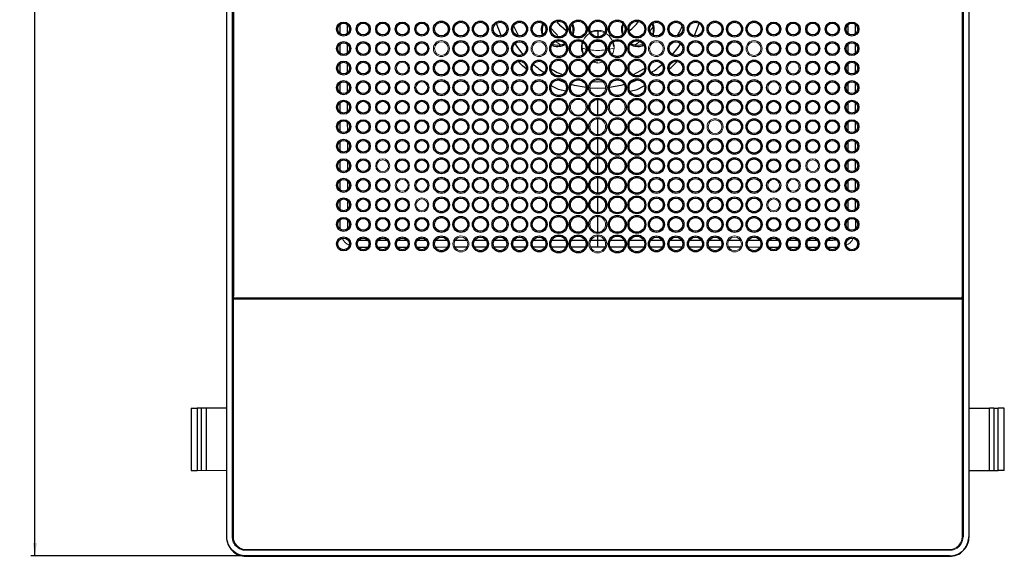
# Model space of a CAD drawing. Header units: millimetres. Extents: x -112 to 605, y -115 to 735.
# Tile 7 of 13: x -112 to 140, y 397 to 535. Entities that reach past the tile are written whole.
import ezdxf

# ---------------------------------------------------------------- set-up
doc = ezdxf.new("R2010")
doc.units = ezdxf.units.MM
doc.layers.add('DRAWINGS', color=7, linetype='Continuous')
doc.styles.add('SLDTEXTSTYLE0', font='TXT', dxfattribs={"width": 0.75})
doc.dimstyles.new('SLDDIMSTYLE0', dxfattribs={"dimtxt": 3.5, "dimasz": 3.302, "dimexe": 0, "dimexo": 0.0625, "dimgap": 0.875, "dimtad": 0, "dimtih": 1, "dimtoh": 1, "dimdec": 0, "dimrnd": 1e-09, "dimzin": 12, "dimdsep": 46, "dimtxsty": 'SLDTEXTSTYLE0', "dimsah": 1, "dimcen": 0.09, "dimadec": 0, "dimazin": 3, "dimtfac": 1, "dimtdec": 0, "dimtofl": 0, "dimtmove": 0, "dimatfit": 3, "dimfxl": 0, "dimfrac": 2, "dimtolj": 1, "dimtzin": 12, "dimarcsym": 0})

# ---------------------------------------------------------------- blocks, each defined once
blk = doc.blocks.new('_D_3')
at = {"layer": 'DRAWINGS'}
for p, q in [((-54.92, 687.11), (-108.94, 687.11)), ((-107.94, 687.11), (-107.94, 560.27)), ((-107.94, 397.35), (-107.94, 554.71)), ((-54.92, 397.35), (-108.94, 397.35))]:
    blk.add_line(p, q, dxfattribs=at)
for points in [[(-107.94, 687.11), (-108.45, 683.81), (-107.43, 683.81)], [(-107.94, 397.35), (-107.43, 400.65), (-108.45, 400.65)]]:
    blk.add_solid(points, dxfattribs=at)
at = {"layer": 'DRAWINGS', "insert": (-111.82, 559.22), "char_height": 3.5, "attachment_point": 1, "style": 'SLDTEXTSTYLE0'}
blk.add_mtext('290', dxfattribs=at)

msp = doc.modelspace()

# ---------------------------------------------------------------- linework, layer by layer
at = {"color": 7, "linetype": 'Continuous', "lineweight": 25}
for p, q in [((-58.92, 682.2), (-58.92, 402.26)), ((-58.83, 402.26), (-58.83, 682.2)), ((-57.38, 402.23), (-57.38, 682.23)), ((129.47, 682.23), (129.47, 402.23)), ((130.92, 682.2), (130.92, 402.26)), ((131.01, 402.26), (131.01, 682.2)), ((-57.16, 620.63), (-57.16, 463.83)), ((129.24, 620.63), (129.24, 463.83)), ((129.24, 463.08), (-57.16, 463.08)), ((128.74, 463.33), (-56.66, 463.33)), ((-48.12, 463.33), (-48.12, 463.08)), ((-46.74, 463.08), (-46.74, 463.33)), ((-34.88, 463.33), (-34.88, 463.08)), ((-33.03, 463.08), (-33.03, 463.33)), ((-18.18, 463.33), (-18.18, 463.08)), ((-16.33, 463.08), (-16.33, 463.33)), ((-3.18, 463.33), (-3.18, 463.08)), ((-1.33, 463.08), (-1.33, 463.33)), ((11.04, 463.33), (11.04, 463.08)), ((11.05, 463.33), (11.06, 463.08)), ((61.05, 463.08), (61.05, 463.33)), ((73.42, 463.33), (73.42, 463.08)), ((75.27, 463.08), (75.27, 463.33)), ((88.42, 463.33), (88.42, 463.08)), ((90.27, 463.08), (90.27, 463.33)), ((105.12, 463.33), (105.12, 463.08)), ((106.97, 463.08), (106.97, 463.33)), ((118.83, 463.33), (118.83, 463.08)), ((120.2, 463.08), (120.2, 463.33)), ((-67.94, 435.23), (-67.94, 419.23)), ((-67.94, 435.23), (-66.4, 435.23)), ((-66.4, 435.23), (-66.4, 419.23)), ((-65.29, 435.23), (-66.4, 435.23)), ((-65.29, 419.23), (-65.29, 435.23)), ((-64.14, 435.23), (-65.29, 435.23)), ((-64.14, 435.23), (-64.14, 419.23)), ((-58.92, 435.23), (-64.14, 435.23)), ((-57.21, 435.23), (-57.36, 435.23)), ((129.3, 435.23), (129.44, 435.23)), ((131.01, 435.23), (136.22, 435.23)), ((137.38, 435.23), (136.22, 435.23)), ((136.22, 419.23), (136.22, 435.23)), ((137.38, 435.23), (137.38, 419.23)), ((137.38, 435.23), (138.48, 435.23)), ((138.48, 419.23), (138.48, 435.23)), ((140.03, 435.23), (138.48, 435.23)), ((140.03, 419.23), (140.03, 435.23)), ((-67.94, 419.23), (-66.4, 419.23)), ((129.3, 419.23), (129.44, 419.23)), ((131.01, 419.23), (136.22, 419.23)), ((136.22, 419.23), (137.38, 419.23)), ((137.38, 419.23), (138.48, 419.23)), ((140.03, 419.23), (138.48, 419.23)), ((-58.83, 402.26), (-58.92, 402.26)), ((-57.38, 402.23), (-57.36, 402.23)), ((130.92, 402.26), (131.01, 402.26)), ((-53.96, 398.81), (-53.96, 398.83)), ((126.04, 398.81), (-53.96, 398.81)), ((-53.86, 398.98), (125.94, 398.98)), ((126.01, 397.35), (-53.92, 397.35)), ((-53.92, 397.35), (-53.92, 397.27)), ((-53.92, 397.27), (126.01, 397.27)), ((126.01, 397.27), (126.01, 397.35))]:
    msp.add_line(p, q, dxfattribs=at)
at = {"color": 144, "linetype": 'Continuous', "lineweight": 18}
for p, q in [((-57.21, 682.2), (-57.21, 402.26)), ((129.3, 402.26), (129.3, 682.2)), ((-57.36, 464), (-57.36, 620.46)), ((129.44, 620.46), (129.44, 464)), ((25.78, 530.67), (25.6, 530.32)), ((24.8, 528.78), (24.52, 528.24)), ((36.04, 523.73), (34.93, 523.89)), ((34.78, 523.77), (36.04, 523.53)), ((36.04, 523.53), (37.27, 523.76)), ((-57.36, 402.23), (-57.36, 464)), ((-57.36, 464), (-57.36, 464)), ((-56.96, 463.43), (-56.96, 463.08)), ((129.04, 463.08), (129.04, 463.43)), ((129.44, 464), (129.44, 464)), ((129.44, 464), (129.44, 402.23)), ((-57.16, 463.08), (-57.16, 402.28)), ((-46.01, 463.33), (-46.01, 463.08)), ((-35.13, 463.08), (-35.13, 463.33)), ((-19.39, 463.33), (-19.39, 463.08)), ((-15.12, 463.08), (-15.12, 463.33)), ((-4.39, 463.33), (-4.39, 463.08)), ((9.05, 463.08), (9.05, 463.33)), ((63.04, 463.33), (63.04, 463.08)), ((76.48, 463.08), (76.48, 463.33)), ((87.21, 463.33), (87.21, 463.08)), ((97.54, 463.08), (97.54, 463.33)), ((107.21, 463.33), (107.21, 463.08)), ((118.09, 463.08), (118.09, 463.33)), ((129.24, 402.28), (129.24, 463.08)), ((-65.29, 419.23), (-66.4, 419.23)), ((-65.29, 419.23), (-64.14, 419.23)), ((-58.92, 419.23), (-64.14, 419.23)), ((-57.21, 419.23), (-57.36, 419.23)), ((-57.19, 401.3), (-57.36, 402.23)), ((129.44, 402.23), (129.47, 402.23)), ((-53.96, 398.83), (-55.39, 399.15)), ((126.04, 398.83), (-53.96, 398.83)), ((-53.92, 398.98), (126.01, 398.98)), ((126.04, 398.81), (126.04, 398.83))]:
    msp.add_line(p, q, dxfattribs=at)
at = {"color": 8, "linetype": 'Continuous', "lineweight": 25}
for p, q in [((-29.83, 531.05), (-29.83, 533.43)), ((-28.03, 533.37), (-28.03, 531.08)), ((11.34, 530.54), (10.11, 533.67)), ((14.48, 533.02), (15.77, 530.53)), ((36.04, 531.8), (36.04, 530.23)), ((60.75, 530.54), (61.98, 533.67)), ((100.12, 531.08), (100.12, 533.37)), ((101.91, 533.43), (101.91, 531.05)), ((36.04, 529.23), (36.04, 529.03)), ((-28.03, 528.37), (-28.03, 526.08)), ((100.11, 526.08), (100.12, 528.37)), ((101.91, 528.43), (101.91, 526.05)), ((-29.83, 521.05), (-29.83, 523.43)), ((-28.02, 523.37), (-28.02, 521.08)), ((45.03, 520.55), (48, 522.1)), ((100.11, 521.08), (100.11, 523.37)), ((101.92, 523.43), (101.92, 521.05)), ((34.9, 518.84), (36.04, 518.73)), ((36.04, 518.73), (37.18, 518.83)), ((-29.83, 516.05), (-29.83, 518.43)), ((-28.02, 518.37), (-28.02, 516.08)), ((26, 516.8), (24.14, 517.7)), ((27.77, 516.29), (26, 516.8)), ((36.04, 517.05), (34.05, 517.13)), ((38.04, 517.13), (36.04, 517.05)), ((44.31, 516.29), (46.09, 516.8)), ((46.09, 516.8), (47.95, 517.7)), ((100.11, 516.08), (100.11, 518.37)), ((101.92, 518.43), (101.92, 516.05)), ((36.04, 510.23), (36.04, 514.23)), ((-29.83, 511.05), (-29.83, 513.43)), ((-28.02, 513.36), (-28.02, 511.09)), ((100.11, 511.09), (100.11, 513.36)), ((101.92, 513.43), (101.92, 511.05)), ((36.04, 505.23), (36.04, 509.23)), ((-29.83, 506.05), (-29.83, 508.43)), ((-28.02, 508.36), (-28.01, 506.09)), ((100.1, 506.09), (100.1, 508.36)), ((36.04, 500.23), (36.04, 504.23)), ((-29.83, 501.05), (-29.83, 503.43)), ((-28.01, 503.36), (-28.01, 501.09)), ((100.1, 501.09), (100.1, 503.36)), ((36.04, 495.23), (36.04, 499.23)), ((-29.83, 496.05), (-29.83, 498.43)), ((-28.01, 498.35), (-28, 496.1)), ((100.09, 496.1), (100.09, 498.35)), ((36.04, 490.23), (36.04, 494.23)), ((-29.84, 491.05), (-29.83, 493.42)), ((-28, 493.35), (-28, 491.1)), ((100.08, 491.1), (100.09, 493.35)), ((101.92, 493.42), (101.92, 491.05)), ((36.04, 485.23), (36.04, 489.23)), ((-29.84, 486.05), (-29.84, 488.42)), ((-27.99, 488.34), (-27.99, 486.1)), ((100.08, 486.1), (100.08, 488.34)), ((36.04, 480.23), (36.04, 484.23)), ((-29.84, 481.06), (-29.84, 483.42)), ((-27.99, 483.34), (-27.98, 482.12)), ((-27.98, 482.12), (-27.97, 481.11)), ((100.06, 481.11), (100.07, 482.12)), ((100.07, 482.12), (100.07, 483.34)), ((101.93, 483.42), (101.93, 481.06)), ((36.04, 478.15), (36.04, 479.53)), ((-22.78, 476.35), (-25.14, 476.35)), ((-25.05, 478.21), (-24.06, 478.2)), ((-24.06, 478.2), (-22.83, 478.2)), ((-20.07, 478.2), (-17.82, 478.19)), ((-12.78, 476.35), (-15.14, 476.35)), ((-15.07, 478.19), (-12.81, 478.19)), ((-10.08, 478.18), (-7.8, 478.18)), ((-0.73, 478.17), (2.84, 478.17)), ((7.52, 476.36), (4.57, 476.36)), ((4.6, 478.17), (7.49, 478.17)), ((12.52, 476.36), (9.57, 476.36)), ((17.53, 476.36), (14.57, 476.36)), ((14.59, 478.16), (17.49, 478.16)), ((22.53, 476.36), (19.57, 476.36)), ((19.59, 478.16), (22.5, 478.16)), ((24.28, 478.16), (27.77, 478.16)), ((27.82, 476.36), (24.28, 476.36)), ((29.28, 478.16), (32.77, 478.15)), ((32.82, 476.36), (29.28, 476.36)), ((36.04, 476.36), (33.94, 476.36)), ((33.97, 478.15), (36.04, 478.15)), ((36.04, 478.15), (38.14, 478.15)), ((38.13, 476.36), (36.04, 476.36)), ((42.81, 476.36), (39.26, 476.36)), ((39.31, 478.15), (42.81, 478.16)), ((47.81, 476.36), (44.26, 476.36)), ((44.32, 478.16), (47.81, 478.16)), ((49.59, 478.16), (52.49, 478.16)), ((57.52, 476.36), (54.56, 476.36)), ((54.59, 478.16), (57.49, 478.16)), ((62.52, 476.36), (59.56, 476.36)), ((59.6, 478.16), (62.49, 478.17)), ((67.52, 476.36), (64.56, 476.36)), ((64.6, 478.17), (67.49, 478.17)), ((77.52, 476.35), (74.56, 476.36)), ((74.6, 478.18), (77.48, 478.18)), ((82.23, 476.35), (79.86, 476.35)), ((79.89, 478.18), (82.16, 478.18)), ((87.23, 476.35), (84.86, 476.35)), ((84.9, 478.19), (87.16, 478.19)), ((92.23, 476.35), (89.86, 476.35)), ((89.9, 478.19), (92.15, 478.2)), ((97.23, 476.35), (94.87, 476.35)), ((94.91, 478.2), (96.15, 478.2)), ((-50.88, 463.33), (-50.88, 463.08)), ((-48.88, 463.08), (-48.88, 463.33)), ((-32.81, 463.33), (-32.81, 463.08)), ((-16.13, 463.33), (-16.13, 463.08)), ((-1.13, 463.33), (-1.13, 463.08)), ((-0.12, 463.08), (-0.12, 463.33)), ((72.21, 463.33), (72.21, 463.08)), ((75.47, 463.33), (75.47, 463.08)), ((90.47, 463.33), (90.47, 463.08)), ((91.48, 463.08), (91.48, 463.33)), ((120.97, 463.33), (120.97, 463.08)), ((122.96, 463.08), (122.96, 463.33))]:
    msp.add_line(p, q, dxfattribs=at)
at = {"color": 7, "linetype": 'Continuous', "lineweight": 25, "flags": 128}
for points in [[(27.99, 531.77), (26.63, 532.97), (25.58, 534.18)], [(36.86, 529.06), (36.45, 529.04), (35.23, 529.06)], [(25.79, 527.98), (24.61, 528.16), (24.33, 528.26)], [(27.64, 528.43), (26.97, 528.16), (25.79, 527.98)], [(46.3, 527.98), (45.12, 528.16), (44.44, 528.43)], [(47.76, 528.26), (47.48, 528.16), (46.3, 527.98)]]:
    msp.add_lwpolyline(points, dxfattribs=at)
at = {"color": 8, "linetype": 'Continuous', "lineweight": 25, "flags": 128}
for points in [[(12.72, 532.74), (12.71, 532.77), (12.61, 533.02)], [(59.48, 533.02), (59.38, 532.77), (59.37, 532.74)], [(16.99, 525.76), (15.58, 527.55), (14.9, 528.55)], [(57.19, 528.55), (56.5, 527.55), (55.09, 525.76)], [(27.58, 518.51), (27.27, 518.62), (25.82, 519.22)], [(46.27, 519.22), (44.81, 518.62), (44.51, 518.51)], [(33.04, 517.23), (30.13, 517.75), (29.2, 518)], [(42.89, 518), (41.96, 517.75), (39.04, 517.23)], [(101.92, 503.43), (101.92, 501.15), (101.92, 501.05)], [(101.92, 498.43), (101.92, 497.69), (101.92, 496.05)], [(101.92, 488.42), (101.92, 487.81), (101.92, 486.05)], [(-17.78, 476.35), (-18.39, 476.35), (-20.14, 476.35)], [(-7.78, 476.35), (-8.49, 476.35), (-10.14, 476.35)], [(-2.48, 476.36), (-5.04, 476.35), (-5.43, 476.35)], [(72.89, 476.36), (72.81, 476.36), (69.23, 476.36)], [(97.14, 478.21), (96.51, 478.21), (96.24, 478.2), (96.18, 478.2), (96.16, 478.2), (96.15, 478.2), (96.15, 478.2), (96.15, 478.2)]]:
    msp.add_lwpolyline(points, dxfattribs=at)
at = {"color": 144, "linetype": 'Continuous', "lineweight": 18, "flags": 128}
for points in [[(50.21, 532.83), (49.82, 532.27), (49.38, 531.69)], [(26.64, 528.07), (25.7, 528.74), (25.27, 529.08)], [(46.81, 529.08), (46.39, 528.74), (45.45, 528.07)], [(32.07, 527.29), (32.36, 527.22), (33.04, 527.07)], [(39.05, 527.07), (39.73, 527.22), (40.18, 527.33)]]:
    msp.add_lwpolyline(points, dxfattribs=at)
at = {"color": 7, "linetype": 'Continuous', "lineweight": 25}
for centre, radius in [((-28.96, 532.23), 1.8), ((-23.96, 532.23), 1.8), ((-18.96, 532.23), 1.8), ((-13.96, 532.23), 1.8), ((-8.96, 532.23), 1.8), ((-3.96, 532.23), 2.05), ((-3.96, 532.23), 1.75), ((1.04, 532.23), 2.05), ((1.04, 532.23), 1.75), ((6.04, 532.23), 2.05), ((6.04, 532.23), 1.75), ((11.04, 532.23), 2.05), ((11.04, 532.23), 1.75), ((16.04, 532.23), 2.05), ((16.04, 532.23), 1.75), ((21.04, 532.23), 2.05), ((21.04, 532.23), 1.75), ((26.04, 532.23), 2.3), ((26.04, 532.23), 2), ((31.04, 532.23), 2.3), ((31.04, 532.23), 2), ((36.04, 532.23), 2.3), ((36.04, 532.23), 2), ((41.04, 532.23), 2.3), ((41.04, 532.23), 2), ((46.04, 532.23), 2.3), ((46.04, 532.23), 2), ((51.04, 532.23), 2.05), ((51.04, 532.23), 1.75), ((56.04, 532.23), 2.05), ((56.04, 532.23), 1.75), ((61.04, 532.23), 2.05), ((61.04, 532.23), 1.75), ((66.04, 532.23), 2.05), ((66.04, 532.23), 1.75), ((71.04, 532.23), 2.05), ((71.04, 532.23), 1.75), ((76.04, 532.23), 2.05), ((76.04, 532.23), 1.75), ((81.04, 532.23), 1.8), ((86.04, 532.23), 1.8), ((91.04, 532.23), 1.8), ((96.04, 532.23), 1.8), ((101.04, 532.23), 1.8), ((-28.96, 532.23), 1.5), ((-23.96, 532.23), 1.5), ((-18.96, 532.23), 1.5), ((-13.96, 532.23), 1.5), ((-8.96, 532.23), 1.5), ((81.04, 532.23), 1.5), ((86.04, 532.23), 1.5), ((91.04, 532.23), 1.5), ((96.04, 532.23), 1.5), ((101.04, 532.23), 1.5), ((-28.96, 527.23), 1.8), ((-23.96, 527.23), 1.8), ((-18.96, 527.23), 1.8), ((-13.96, 527.23), 1.8), ((-8.96, 527.23), 1.8), ((1.04, 527.23), 2.05), ((1.04, 527.23), 1.75), ((6.04, 527.23), 2.05), ((6.04, 527.23), 1.75), ((11.04, 527.23), 2.05), ((11.04, 527.23), 1.75), ((16.04, 527.23), 2.05), ((16.04, 527.23), 1.75), ((26.04, 527.23), 2.3), ((26.04, 527.23), 2), ((31.04, 527.23), 2.3), ((31.04, 527.23), 2), ((36.04, 527.23), 2.3), ((36.04, 527.23), 2), ((41.04, 527.23), 2.3), ((41.04, 527.23), 2), ((46.04, 527.23), 2.3), ((46.04, 527.23), 2), ((56.04, 527.23), 2.05), ((56.04, 527.23), 1.75), ((61.04, 527.23), 2.05), ((61.04, 527.23), 1.75), ((66.04, 527.23), 2.05), ((66.04, 527.23), 1.75), ((71.04, 527.23), 2.05), ((71.04, 527.23), 1.75), ((81.04, 527.23), 1.8), ((86.04, 527.23), 1.8), ((91.04, 527.23), 1.8), ((96.04, 527.23), 1.8), ((101.04, 527.23), 1.8), ((-28.96, 527.23), 1.5), ((-23.96, 527.23), 1.5), ((-18.96, 527.23), 1.5), ((-13.96, 527.23), 1.5), ((-8.96, 527.23), 1.5), ((81.04, 527.23), 1.5), ((86.04, 527.23), 1.5), ((91.04, 527.23), 1.5), ((96.04, 527.23), 1.5), ((101.04, 527.23), 1.5), ((-28.96, 522.23), 1.8), ((-23.96, 522.23), 1.8), ((-18.96, 522.23), 1.8), ((-13.96, 522.23), 1.8), ((-8.96, 522.23), 1.8), ((-3.96, 522.23), 2.05), ((-3.96, 522.23), 1.75), ((1.04, 522.23), 2.05), ((1.04, 522.23), 1.75), ((6.04, 522.23), 2.05), ((6.04, 522.23), 1.75), ((11.04, 522.23), 2.05), ((11.04, 522.23), 1.75), ((16.04, 522.23), 2.05), ((16.04, 522.23), 1.75), ((21.04, 522.23), 2.05), ((21.04, 522.23), 1.75), ((26.04, 522.23), 2.3), ((26.04, 522.23), 2), ((31.04, 522.23), 2.3), ((31.04, 522.23), 2), ((36.04, 522.23), 2.3), ((36.04, 522.23), 2), ((41.04, 522.23), 2.3), ((41.04, 522.23), 2), ((46.04, 522.23), 2.3), ((46.04, 522.23), 2), ((51.04, 522.23), 2.05), ((51.04, 522.23), 1.75), ((56.04, 522.23), 2.05), ((56.04, 522.23), 1.75), ((61.04, 522.23), 2.05), ((61.04, 522.23), 1.75), ((66.04, 522.23), 2.05), ((66.04, 522.23), 1.75), ((71.04, 522.23), 2.05), ((71.04, 522.23), 1.75), ((76.04, 522.23), 2.05), ((76.04, 522.23), 1.75), ((81.04, 522.23), 1.8), ((86.04, 522.23), 1.8), ((91.04, 522.23), 1.8), ((96.04, 522.23), 1.8), ((101.04, 522.23), 1.8), ((-28.96, 522.23), 1.5), ((-23.96, 522.23), 1.5), ((-18.96, 522.23), 1.5), ((-8.96, 522.23), 1.5), ((81.04, 522.23), 1.5), ((91.04, 522.23), 1.5), ((96.04, 522.23), 1.5), ((101.04, 522.23), 1.5), ((-28.96, 517.23), 1.8), ((-23.96, 517.23), 1.8), ((-18.96, 517.23), 1.8), ((-13.96, 517.23), 1.8), ((-8.96, 517.23), 1.8), ((-3.96, 517.23), 2.05), ((-3.96, 517.23), 1.75), ((1.04, 517.23), 2.05), ((1.04, 517.23), 1.75), ((6.04, 517.23), 2.05), ((6.04, 517.23), 1.75), ((11.04, 517.23), 2.05), ((11.04, 517.23), 1.75), ((16.04, 517.23), 2.05), ((16.04, 517.23), 1.75), ((21.04, 517.23), 2.05), ((21.04, 517.23), 1.75), ((26.04, 517.23), 2.3), ((26.04, 517.23), 2), ((31.04, 517.23), 2.3), ((31.04, 517.23), 2), ((36.04, 517.23), 2.3), ((41.04, 517.23), 2.3), ((41.04, 517.23), 2), ((46.04, 517.23), 2.3), ((46.04, 517.23), 2), ((51.04, 517.23), 2.05), ((51.04, 517.23), 1.75), ((56.04, 517.23), 2.05), ((56.04, 517.23), 1.75), ((61.04, 517.23), 2.05), ((61.04, 517.23), 1.75), ((66.04, 517.23), 2.05), ((66.04, 517.23), 1.75), ((71.04, 517.23), 2.05), ((71.04, 517.23), 1.75), ((76.04, 517.23), 2.05), ((76.04, 517.23), 1.75), ((81.04, 517.23), 1.8), ((86.04, 517.23), 1.8), ((91.04, 517.23), 1.8), ((96.04, 517.23), 1.8), ((101.04, 517.23), 1.8), ((-28.96, 517.23), 1.5), ((-23.96, 517.23), 1.5), ((-18.96, 517.23), 1.5), ((-13.96, 517.23), 1.5), ((86.04, 517.23), 1.5), ((91.04, 517.23), 1.5), ((96.04, 517.23), 1.5), ((101.04, 517.23), 1.5), ((-28.96, 512.23), 1.8), ((-23.96, 512.23), 1.8), ((-18.96, 512.23), 1.8), ((-13.96, 512.23), 1.8), ((-8.96, 512.23), 1.8), ((-3.96, 512.23), 2.05), ((-3.96, 512.23), 1.75), ((1.04, 512.23), 2.05), ((1.04, 512.23), 1.75), ((6.04, 512.23), 2.05), ((6.04, 512.23), 1.75), ((11.04, 512.23), 2.05), ((11.04, 512.23), 1.75), ((16.04, 512.23), 2.05), ((16.04, 512.23), 1.75), ((21.04, 512.23), 2.05), ((21.04, 512.23), 1.75), ((26.04, 512.23), 2.3), ((26.04, 512.23), 2), ((31.04, 512.23), 2.3), ((36.04, 512.23), 2.3), ((36.04, 512.23), 2), ((41.04, 512.23), 2.3), ((46.04, 512.23), 2.3), ((46.04, 512.23), 2), ((51.04, 512.23), 2.05), ((51.04, 512.23), 1.75), ((56.04, 512.23), 2.05), ((56.04, 512.23), 1.75), ((61.04, 512.23), 2.05), ((61.04, 512.23), 1.75), ((66.04, 512.23), 2.05), ((66.04, 512.23), 1.75), ((71.04, 512.23), 2.05), ((71.04, 512.23), 1.75), ((76.04, 512.23), 2.05), ((76.04, 512.23), 1.75), ((81.04, 512.23), 1.8), ((86.04, 512.23), 1.8), ((91.04, 512.23), 1.8), ((96.04, 512.23), 1.8), ((101.04, 512.23), 1.8), ((-28.96, 512.23), 1.5), ((-23.96, 512.23), 1.5), ((-18.96, 512.23), 1.5), ((-13.96, 512.23), 1.5), ((-8.96, 512.23), 1.5), ((81.04, 512.23), 1.5), ((86.04, 512.23), 1.5), ((91.04, 512.23), 1.5), ((96.04, 512.23), 1.5), ((101.04, 512.23), 1.5), ((-28.96, 507.23), 1.8), ((-23.96, 507.23), 1.8), ((-18.96, 507.23), 1.8), ((-13.96, 507.23), 1.8), ((-8.96, 507.23), 1.8), ((-3.96, 507.23), 2.05), ((-3.96, 507.23), 1.75), ((1.04, 507.23), 2.05), ((1.04, 507.23), 1.75), ((6.04, 507.23), 2.05), ((6.04, 507.23), 1.75), ((11.04, 507.23), 2.05), ((11.04, 507.23), 1.75), ((16.04, 507.23), 2.05), ((16.04, 507.23), 1.75), ((21.04, 507.23), 2.05), ((21.04, 507.23), 1.75), ((26.04, 507.23), 2.3), ((26.04, 507.23), 2), ((31.04, 507.23), 2.3), ((31.04, 507.23), 2), ((36.04, 507.23), 2.3), ((41.04, 507.23), 2.3), ((41.04, 507.23), 2), ((46.04, 507.23), 2.3), ((46.04, 507.23), 2), ((51.04, 507.23), 2.05), ((51.04, 507.23), 1.75), ((56.04, 507.23), 2.05), ((56.04, 507.23), 1.75), ((61.04, 507.23), 2.05), ((61.04, 507.23), 1.75), ((71.04, 507.23), 2.05), ((71.04, 507.23), 1.75), ((76.04, 507.23), 2.05), ((76.04, 507.23), 1.75), ((81.04, 507.23), 1.8), ((86.04, 507.23), 1.8), ((91.04, 507.23), 1.8), ((96.04, 507.23), 1.8), ((101.04, 507.23), 1.8), ((-28.96, 507.23), 1.5), ((-23.96, 507.23), 1.5), ((-18.96, 507.23), 1.5), ((-13.96, 507.23), 1.5), ((-8.96, 507.23), 1.5), ((81.04, 507.23), 1.5), ((86.04, 507.23), 1.5), ((91.04, 507.23), 1.5), ((96.04, 507.23), 1.5), ((101.04, 507.23), 1.5), ((-28.96, 502.23), 1.8), ((-28.96, 502.23), 1.5), ((-23.96, 502.23), 1.8), ((-23.96, 502.23), 1.5), ((-18.96, 502.23), 1.8), ((-18.96, 502.23), 1.5), ((-13.96, 502.23), 1.8), ((-13.96, 502.23), 1.5), ((-8.96, 502.23), 1.8), ((-8.96, 502.23), 1.5), ((-3.96, 502.23), 2.05), ((-3.96, 502.23), 1.75), ((1.04, 502.23), 2.05), ((1.04, 502.23), 1.75), ((6.04, 502.23), 2.05), ((6.04, 502.23), 1.75), ((11.04, 502.23), 2.05), ((11.04, 502.23), 1.75), ((16.04, 502.23), 2.05), ((16.04, 502.23), 1.75), ((21.04, 502.23), 2.05), ((21.04, 502.23), 1.75), ((26.04, 502.23), 2.3), ((26.04, 502.23), 2), ((31.04, 502.23), 2.3), ((31.04, 502.23), 2), ((36.04, 502.23), 2.3), ((36.04, 502.23), 2), ((41.04, 502.23), 2.3), ((41.04, 502.23), 2), ((46.04, 502.23), 2.3), ((46.04, 502.23), 2), ((51.04, 502.23), 2.05), ((51.04, 502.23), 1.75), ((56.04, 502.23), 2.05), ((56.04, 502.23), 1.75), ((61.04, 502.23), 2.05), ((61.04, 502.23), 1.75), ((66.04, 502.23), 2.05), ((66.04, 502.23), 1.75), ((71.04, 502.23), 2.05), ((71.04, 502.23), 1.75), ((76.04, 502.23), 2.05), ((76.04, 502.23), 1.75), ((81.04, 502.23), 1.8), ((81.04, 502.23), 1.5), ((86.04, 502.23), 1.8), ((86.04, 502.23), 1.5), ((91.04, 502.23), 1.8), ((91.04, 502.23), 1.5), ((96.04, 502.23), 1.8), ((96.04, 502.23), 1.5), ((101.04, 502.23), 1.8), ((101.04, 502.23), 1.5), ((-28.96, 497.23), 1.8), ((-28.96, 497.23), 1.5), ((-23.96, 497.23), 1.8), ((-23.96, 497.23), 1.5), ((-13.96, 497.23), 1.8), ((-13.96, 497.23), 1.5), ((-8.96, 497.23), 1.8), ((-8.96, 497.23), 1.5), ((-3.96, 497.23), 2.05), ((-3.96, 497.23), 1.75), ((1.04, 497.23), 2.05), ((1.04, 497.23), 1.75), ((6.04, 497.23), 2.05), ((6.04, 497.23), 1.75), ((11.04, 497.23), 2.05), ((11.04, 497.23), 1.75), ((16.04, 497.23), 2.05), ((16.04, 497.23), 1.75), ((21.04, 497.23), 2.05), ((21.04, 497.23), 1.75), ((26.04, 497.23), 2.3), ((26.04, 497.23), 2), ((31.04, 497.23), 2.3), ((31.04, 497.23), 2), ((36.04, 497.23), 2.3), ((36.04, 497.23), 2), ((41.04, 497.23), 2.3), ((41.04, 497.23), 2), ((46.04, 497.23), 2.3), ((46.04, 497.23), 2), ((51.04, 497.23), 2.05), ((51.04, 497.23), 1.75), ((56.04, 497.23), 2.05), ((56.04, 497.23), 1.75), ((61.04, 497.23), 2.05), ((61.04, 497.23), 1.75), ((66.04, 497.23), 2.05), ((66.04, 497.23), 1.75), ((71.04, 497.23), 2.05), ((71.04, 497.23), 1.75), ((76.04, 497.23), 2.05), ((76.04, 497.23), 1.75), ((81.04, 497.23), 1.8), ((81.04, 497.23), 1.5), ((86.04, 497.23), 1.8), ((86.04, 497.23), 1.5), ((96.04, 497.23), 1.8), ((96.04, 497.23), 1.5), ((101.04, 497.23), 1.8), ((101.04, 497.23), 1.5), ((-28.96, 492.23), 1.8), ((-28.96, 492.23), 1.5), ((-23.96, 492.23), 1.8), ((-23.96, 492.23), 1.5), ((-18.96, 492.23), 1.8), ((-18.96, 492.23), 1.5), ((-8.96, 492.23), 1.8), ((-3.96, 492.23), 2.05), ((-3.96, 492.23), 1.75), ((1.04, 492.23), 2.05), ((1.04, 492.23), 1.75), ((6.04, 492.23), 2.05), ((6.04, 492.23), 1.75), ((11.04, 492.23), 2.05), ((11.04, 492.23), 1.75), ((16.04, 492.23), 2.05), ((16.04, 492.23), 1.75), ((21.04, 492.23), 2.05), ((21.04, 492.23), 1.75), ((26.04, 492.23), 2.3), ((26.04, 492.23), 2), ((31.04, 492.23), 2.3), ((31.04, 492.23), 2), ((36.04, 492.23), 2.3), ((36.04, 492.23), 2), ((41.04, 492.23), 2.3), ((41.04, 492.23), 2), ((46.04, 492.23), 2.3), ((46.04, 492.23), 2), ((51.04, 492.23), 2.05), ((51.04, 492.23), 1.75), ((56.04, 492.23), 2.05), ((56.04, 492.23), 1.75), ((61.04, 492.23), 2.05), ((61.04, 492.23), 1.75), ((66.04, 492.23), 2.05), ((66.04, 492.23), 1.75), ((71.04, 492.23), 2.05), ((71.04, 492.23), 1.75), ((76.04, 492.23), 2.05), ((76.04, 492.23), 1.75), ((81.04, 492.23), 1.8), ((91.04, 492.23), 1.8), ((91.04, 492.23), 1.5), ((96.04, 492.23), 1.8), ((96.04, 492.23), 1.5), ((101.04, 492.23), 1.8), ((101.04, 492.23), 1.5), ((-28.96, 487.23), 1.8), ((-28.96, 487.23), 1.5), ((-23.96, 487.23), 1.8), ((-23.96, 487.23), 1.5), ((-18.96, 487.23), 1.8), ((-18.96, 487.23), 1.5), ((-13.96, 487.23), 1.8), ((-13.96, 487.23), 1.5), ((-3.96, 487.23), 2.05), ((-3.96, 487.23), 1.75), ((1.04, 487.23), 2.05), ((1.04, 487.23), 1.75), ((6.04, 487.23), 2.05), ((6.04, 487.23), 1.75), ((11.04, 487.23), 2.05), ((11.04, 487.23), 1.75), ((16.04, 487.23), 2.05), ((16.04, 487.23), 1.75), ((21.04, 487.23), 2.05), ((21.04, 487.23), 1.75), ((26.04, 487.23), 2.3), ((26.04, 487.23), 2), ((31.04, 487.23), 2.3), ((31.04, 487.23), 2), ((36.04, 487.23), 2.3), ((36.04, 487.23), 2), ((41.04, 487.23), 2.3), ((41.04, 487.23), 2), ((46.04, 487.23), 2.3), ((46.04, 487.23), 2), ((51.04, 487.23), 2.05), ((51.04, 487.23), 1.75), ((56.04, 487.23), 2.05), ((56.04, 487.23), 1.75), ((61.04, 487.23), 2.05), ((61.04, 487.23), 1.75), ((66.04, 487.23), 2.05), ((66.04, 487.23), 1.75), ((71.04, 487.23), 2.05), ((71.04, 487.23), 1.75), ((76.04, 487.23), 2.05), ((76.04, 487.23), 1.75), ((86.04, 487.23), 1.8), ((86.04, 487.23), 1.5), ((91.04, 487.23), 1.8), ((91.04, 487.23), 1.5), ((96.04, 487.23), 1.8), ((96.04, 487.23), 1.5), ((101.04, 487.23), 1.8), ((101.04, 487.23), 1.5), ((-28.96, 482.23), 1.8), ((-28.96, 482.23), 1.5), ((-23.96, 482.23), 1.8), ((-23.96, 482.23), 1.5), ((-18.96, 482.23), 1.8), ((-18.96, 482.23), 1.5), ((-13.96, 482.23), 1.8), ((-13.96, 482.23), 1.5), ((-8.96, 482.23), 1.8), ((-8.96, 482.23), 1.5), ((-3.96, 482.23), 2.05), ((-3.96, 482.23), 1.75), ((1.04, 482.23), 2.05), ((1.04, 482.23), 1.75), ((6.04, 482.23), 2.05), ((6.04, 482.23), 1.75), ((11.04, 482.23), 2.05), ((11.04, 482.23), 1.75), ((16.04, 482.23), 2.05), ((16.04, 482.23), 1.75), ((21.04, 482.23), 2.05), ((21.04, 482.23), 1.75), ((26.04, 482.23), 2.3), ((26.04, 482.23), 2), ((31.04, 482.23), 2.3), ((31.04, 482.23), 2), ((36.04, 482.23), 2.3), ((41.04, 482.23), 2.3), ((41.04, 482.23), 2), ((46.04, 482.23), 2.3), ((46.04, 482.23), 2), ((51.04, 482.23), 2.05), ((51.04, 482.23), 1.75), ((56.04, 482.23), 2.05), ((56.04, 482.23), 1.75), ((61.04, 482.23), 2.05), ((61.04, 482.23), 1.75), ((66.04, 482.23), 2.05), ((66.04, 482.23), 1.75), ((71.04, 482.23), 2.05), ((71.04, 482.23), 1.75), ((76.04, 482.23), 2.05), ((76.04, 482.23), 1.75), ((81.04, 482.23), 1.8), ((81.04, 482.23), 1.5), ((86.04, 482.23), 1.8), ((86.04, 482.23), 1.5), ((91.04, 482.23), 1.8), ((91.04, 482.23), 1.5), ((96.04, 482.23), 1.8), ((96.04, 482.23), 1.5), ((101.04, 482.23), 1.8), ((101.04, 482.23), 1.5), ((-28.96, 477.23), 1.8), ((-28.96, 477.23), 1.5), ((-23.96, 477.23), 1.8), ((-23.96, 477.23), 1.5), ((-18.96, 477.23), 1.8), ((-18.96, 477.23), 1.5), ((-13.96, 477.23), 1.8), ((-13.96, 477.23), 1.5), ((-8.96, 477.23), 1.8), ((-8.96, 477.23), 1.5), ((-3.96, 477.23), 2.05), ((-3.96, 477.23), 1.75), ((6.04, 477.23), 2.05), ((6.04, 477.23), 1.75), ((11.04, 477.23), 2.05), ((11.04, 477.23), 1.75), ((16.04, 477.23), 2.05), ((16.04, 477.23), 1.75), ((21.04, 477.23), 2.05), ((21.04, 477.23), 1.75), ((26.04, 477.23), 2.3), ((26.04, 477.23), 2), ((31.04, 477.23), 2.3), ((31.04, 477.23), 2), ((41.04, 477.23), 2.3), ((41.04, 477.23), 2), ((46.04, 477.23), 2.3), ((46.04, 477.23), 2), ((51.04, 477.23), 2.05), ((51.04, 477.23), 1.75), ((56.04, 477.23), 2.05), ((56.04, 477.23), 1.75), ((61.04, 477.23), 2.05), ((61.04, 477.23), 1.75), ((66.04, 477.23), 2.05), ((66.04, 477.23), 1.75), ((76.04, 477.23), 2.05), ((76.04, 477.23), 1.75), ((81.04, 477.23), 1.8), ((81.04, 477.23), 1.5), ((86.04, 477.23), 1.8), ((86.04, 477.23), 1.5), ((91.04, 477.23), 1.8), ((91.04, 477.23), 1.5), ((96.04, 477.23), 1.8), ((96.04, 477.23), 1.5), ((101.04, 477.23), 1.8), ((101.04, 477.23), 1.5)]:
    msp.add_circle(centre, radius, dxfattribs=at)
at = {"color": 144, "linetype": 'Continuous', "lineweight": 18}
for centre, radius in [((-3.96, 527.23), 2.05), ((-3.96, 527.23), 1.75), ((21.04, 527.23), 2.05), ((21.04, 527.23), 1.75), ((51.04, 527.23), 2.05), ((51.04, 527.23), 1.75), ((76.04, 527.23), 2.05), ((76.04, 527.23), 1.75), ((-13.96, 522.23), 1.5), ((86.04, 522.23), 1.5), ((36.04, 517.23), 2), ((-8.96, 517.23), 1.5), ((81.04, 517.23), 1.5), ((31.04, 512.23), 2), ((41.04, 512.23), 2), ((36.04, 507.23), 2), ((66.04, 507.23), 2.05), ((66.04, 507.23), 1.75), ((-18.96, 497.23), 1.8), ((-18.96, 497.23), 1.5), ((91.04, 497.23), 1.8), ((91.04, 497.23), 1.5), ((-13.96, 492.23), 1.8), ((-13.96, 492.23), 1.5), ((-8.96, 492.23), 1.5), ((81.04, 492.23), 1.5), ((86.04, 492.23), 1.8), ((86.04, 492.23), 1.5), ((-8.96, 487.23), 1.8), ((-8.96, 487.23), 1.5), ((81.04, 487.23), 1.8), ((81.04, 487.23), 1.5), ((36.04, 482.23), 2), ((1.04, 477.23), 2.05), ((1.04, 477.23), 1.75), ((36.04, 477.23), 2.3), ((36.04, 477.23), 2), ((71.04, 477.23), 2.05), ((71.04, 477.23), 1.75)]:
    msp.add_circle(centre, radius, dxfattribs=at)
at = {"color": 7, "linetype": 'Continuous', "lineweight": 25}
for centre, radius, start, end in [((36.04, 542.23), 13.2, 307.5967, 322.4033), ((25.79, 531.98), 4, 156.0812, 197.8159), ((25.79, 531.98), 4, 343.2525, 22.2633), ((46.3, 531.98), 4, 157.7367, 196.7475), ((46.3, 531.98), 4, 342.1841, 23.9188)]:
    msp.add_arc(centre, radius, start, end, dxfattribs=at)
at = {"color": 144, "linetype": 'Continuous', "lineweight": 18}
for centre, radius, start, end in [((36.04, 542.23), 15.46, 219.164, 228.3875), ((36.04, 527.73), 4, 360, 207.7954), ((36.04, 542.23), 15.46, 262.6705, 277.3295), ((-56.66, 463.83), 0.5, 180, 270), ((128.74, 463.83), 0.5, 270, 0), ((-31.79, 462.87), 1, 152.4708, 167.7485), ((103.88, 462.87), 1, 12.2515, 27.5292), ((-53.86, 402.28), 3.3, 180, 270), ((125.94, 402.28), 3.3, 270, 0)]:
    msp.add_arc(centre, radius, start, end, dxfattribs=at)
at = {"color": 8, "linetype": 'Continuous', "lineweight": 25}
for start, end in [(229.1549, 237.1053), (302.8947, 310.8451)]:
    msp.add_arc((36.04, 542.23), 25.18, start, end, dxfattribs=at)
for points, knots in [([(21.97, 533.69), (21.94, 533.63), (21.67, 533.12), (21.48, 532.05), (21.72, 531.12), (21.83, 530.7)], [0, 0, 0, 0, 0.061278, 0.575341, 1, 1, 1, 1]), ([(29.76, 530.74), (29.86, 531.15), (30.1, 532.07), (29.92, 533.09), (29.66, 533.59), (29.64, 533.62)], [0, 0, 0, 0, 0.42681, 0.962058, 1, 1, 1, 1]), ([(42.44, 533.62), (42.43, 533.59), (42.16, 533.09), (41.99, 532.07), (42.23, 531.15), (42.33, 530.74)], [0, 0, 0, 0, 0.037942, 0.57319, 1, 1, 1, 1]), ([(50.25, 530.7), (50.36, 531.12), (50.6, 532.05), (50.42, 533.12), (50.14, 533.63), (50.12, 533.69)], [0, 0, 0, 0, 0.424659, 0.938722, 1, 1, 1, 1]), ([(56.4, 530.55), (56.58, 530.84), (57.05, 531.61), (57.4, 532.45), (57.62, 532.98)], [0, 0, 0, 0, 0.36993, 1, 1, 1, 1]), ([(-29.83, 526.05), (-29.83, 526.82), (-29.83, 527.62), (-29.83, 528.41), (-29.83, 528.43)], [0, 0, 0, 0, 0.976572, 1, 1, 1, 1]), ([(24.24, 528.07), (24.24, 528.07), (24.71, 527.83), (25.25, 527.8), (25.79, 527.78)], [0, 0, 0, 0, 0.0023198, 1, 1, 1, 1]), ([(25.79, 527.78), (26.33, 527.82), (27, 527.87), (27.59, 528.2), (27.71, 528.27)], [0, 0, 0, 0, 0.787211, 1, 1, 1, 1]), ([(44.37, 528.27), (44.5, 528.2), (45.08, 527.87), (45.76, 527.82), (46.3, 527.78)], [0, 0, 0, 0, 0.212789, 1, 1, 1, 1]), ([(46.3, 527.78), (46.84, 527.8), (47.38, 527.83), (47.84, 528.07), (47.85, 528.07)], [0, 0, 0, 0, 0.99768, 1, 1, 1, 1]), ([(17.75, 522.01), (17.12, 522.52), (16.4, 523.11), (15.83, 523.84), (15.76, 523.93)], [0, 0, 0, 0, 0.8773622, 1, 1, 1, 1]), ([(54.34, 522.01), (54.97, 522.52), (55.69, 523.11), (56.25, 523.84), (56.32, 523.93)], [0, 0, 0, 0, 0.877362, 1, 1, 1, 1]), ([(24.09, 522.03), (24.47, 521.8), (25.41, 521.22), (26.43, 520.8), (27.04, 520.54)], [0, 0, 0, 0, 0.3995, 1, 1, 1, 1]), ([(101.92, 508.43), (101.92, 508.25), (101.92, 507.46), (101.92, 506.66), (101.92, 506.05)], [0, 0, 0, 0, 0.225001, 1, 1, 1, 1]), ([(-5.39, 478.18), (-5.33, 478.18), (-4.37, 478.18), (-3.41, 478.18), (-2.51, 478.18)], [0, 0, 0, 0, 0.06195, 1, 1, 1, 1]), ([(2.85, 476.36), (2.47, 476.36), (1.25, 476.36), (0.03, 476.36), (-0.8, 476.36)], [0, 0, 0, 0, 0.314218, 1, 1, 1, 1]), ([(9.6, 478.16), (9.6, 478.16), (10.56, 478.16), (11.53, 478.16), (12.49, 478.16)], [0, 0, 0, 0, 0.000203, 1, 1, 1, 1]), ([(52.52, 476.36), (51.65, 476.36), (50.66, 476.36), (49.67, 476.36), (49.56, 476.36)], [0, 0, 0, 0, 0.885134, 1, 1, 1, 1]), ([(69.25, 478.17), (69.4, 478.17), (70.59, 478.17), (71.78, 478.17), (72.82, 478.17)], [0, 0, 0, 0, 0.126762, 1, 1, 1, 1]), ([(-18.39, 463.08), (-18.39, 463.1), (-18.39, 463.17), (-18.39, 463.26), (-18.39, 463.33)], [0, 0, 0, 0, 0.23021, 1, 1, 1, 1]), ([(-3.39, 463.08), (-3.39, 463.1), (-3.39, 463.17), (-3.39, 463.26), (-3.39, 463.33)], [0, 0, 0, 0, 0.23021, 1, 1, 1, 1]), ([(73.21, 463.08), (73.21, 463.1), (73.21, 463.17), (73.21, 463.26), (73.21, 463.33)], [0, 0, 0, 0, 0.23021, 1, 1, 1, 1]), ([(88.21, 463.08), (88.21, 463.1), (88.21, 463.17), (88.21, 463.26), (88.21, 463.33)], [0, 0, 0, 0, 0.23021, 1, 1, 1, 1]), ([(104.9, 463.08), (104.9, 463.09), (104.9, 463.12), (104.9, 463.23), (104.9, 463.33)], [0, 0, 0, 0, 0.180753, 1, 1, 1, 1])]:
    msp.add_open_spline(points, degree=3, knots=knots, dxfattribs=at)
at = {"color": 144, "linetype": 'Continuous', "lineweight": 18}
for points, knots in [([(36.04, 531.93), (35.51, 531.89), (34.86, 531.84), (34.3, 531.54), (34.21, 531.48)], [0, 0, 0, 0, 0.8275703, 1, 1, 1, 1]), ([(37.89, 531.48), (37.79, 531.53), (37.23, 531.84), (36.58, 531.89), (36.04, 531.93)], [0, 0, 0, 0, 0.177455, 1, 1, 1, 1]), ([(32.07, 528.93), (31.97, 528.53), (31.73, 527.63), (31.95, 526.49), (32.29, 525.89), (32.36, 525.75)], [0, 0, 0, 0, 0.37083, 0.850418, 1, 1, 1, 1]), ([(39.72, 525.75), (39.8, 525.89), (40.13, 526.49), (40.35, 527.63), (40.12, 528.53), (40.02, 528.93)], [0, 0, 0, 0, 0.149582, 0.62917, 1, 1, 1, 1]), ([(-29.31, 478.67), (-29.25, 478.56), (-29.06, 478.17), (-28.57, 477.61), (-28.02, 477.12), (-27.63, 476.94), (-27.53, 476.89)], [0, 0, 0, 0, 0.145706, 0.503029, 0.859887, 1, 1, 1, 1]), ([(99.61, 476.89), (99.72, 476.94), (100.1, 477.12), (100.66, 477.61), (101.15, 478.17), (101.34, 478.56), (101.39, 478.67)], [0, 0, 0, 0, 0.1400351, 0.4969714, 0.8542162, 1, 1, 1, 1]), ([(129.47, 402.23), (129.47, 402.17), (129.46, 402.06), (129.45, 401.9), (129.43, 401.73), (129.39, 401.51), (129.32, 401.24), (129.21, 400.92), (129.07, 400.62), (128.84, 400.23), (128.48, 399.8), (127.96, 399.37), (127.46, 399.1), (127.04, 398.95), (126.72, 398.87), (126.38, 398.82), (126.16, 398.81), (126.04, 398.81)], [0, 0, 0, 0, 0.031147, 0.062304, 0.093548, 0.124953, 0.187561, 0.250211, 0.312267, 0.374799, 0.499951, 0.624462, 0.749384, 0.811642, 0.874433, 0.937368, 1, 1, 1, 1])]:
    msp.add_open_spline(points, degree=3, knots=knots, dxfattribs=at)
at = {"color": 7, "linetype": 'Continuous', "lineweight": 25}
for points, knots in [([(36.04, 476.36), (36.04, 476.41), (36.04, 476.49), (36.04, 476.71), (36.04, 476.86), (36.04, 477.18), (36.04, 477.37), (36.04, 477.76), (36.04, 477.96), (36.04, 478.15)], [0, 0, 0, 0, 0.25, 0.25, 0.5, 0.5, 0.75, 0.75, 1, 1, 1, 1]), ([(61.03, 463.08), (61.03, 463.1), (61.03, 463.16), (61.03, 463.26), (61.03, 463.33)], [0, 0, 0, 0, 0.351929, 1, 1, 1, 1]), ([(-58.92, 402.26), (-58.92, 401.61), (-58.79, 400.96), (-58.29, 399.75), (-57.92, 399.19), (-56.99, 398.27), (-56.44, 397.9), (-55.23, 397.4), (-54.58, 397.27), (-53.92, 397.27)], [0, 0, 0, 0, 0.25, 0.25, 0.5, 0.5, 0.75, 0.75, 1, 1, 1, 1]), ([(-53.92, 397.35), (-54.57, 397.35), (-55.21, 397.48), (-56.4, 397.97), (-56.94, 398.34), (-57.85, 399.25), (-58.21, 399.79), (-58.71, 400.98), (-58.83, 401.62), (-58.83, 402.26)], [0, 0, 0, 0, 0.25, 0.25, 0.5, 0.5, 0.75, 0.75, 1, 1, 1, 1]), ([(-53.96, 398.81), (-54.01, 398.81), (-54.12, 398.81), (-54.29, 398.82), (-54.46, 398.84), (-54.68, 398.88), (-54.95, 398.95), (-55.38, 399.1), (-55.87, 399.37), (-56.39, 399.8), (-56.82, 400.32), (-57.09, 400.81), (-57.24, 401.23), (-57.32, 401.56), (-57.37, 401.89), (-57.38, 402.12), (-57.38, 402.23)], [0, 0, 0, 0, 0.031198, 0.062468, 0.093887, 0.125531, 0.188281, 0.250686, 0.375628, 0.500159, 0.62533, 0.749787, 0.812216, 0.874945, 0.937577, 1, 1, 1, 1]), ([(126.01, 397.35), (126.07, 397.35), (126.2, 397.35), (126.39, 397.37), (126.59, 397.39), (126.78, 397.41), (127.06, 397.46), (127.44, 397.56), (127.89, 397.72), (128.33, 397.93), (128.88, 398.26), (129.51, 398.77), (130.02, 399.39), (130.35, 399.95), (130.55, 400.38), (130.72, 400.84), (130.82, 401.25), (130.88, 401.62), (130.92, 401.94), (130.92, 402.16), (130.92, 402.26)], [0, 0, 0, 0, 0.024972, 0.049928, 0.074906, 0.099946, 0.125086, 0.187627, 0.250112, 0.312446, 0.375135, 0.500007, 0.624874, 0.687478, 0.749901, 0.812246, 0.874927, 0.916703, 0.958334, 1, 1, 1, 1]), ([(126.01, 397.27), (126.66, 397.27), (127.32, 397.4), (128.53, 397.9), (129.08, 398.27), (130.01, 399.19), (130.38, 399.75), (130.88, 400.96), (131.01, 401.61), (131.01, 402.26)], [0, 0, 0, 0, 0.25, 0.25, 0.5, 0.5, 0.75, 0.75, 1, 1, 1, 1])]:
    msp.add_open_spline(points, degree=3, knots=knots, dxfattribs=at)

# ---------------------------------------------------------------- dimensions: what is measured, and where the dimension line sits
at = {"layer": 'DRAWINGS'}
dim = msp.add_linear_dim(base=(-107.94, 397.35), p1=(-53.92, 687.11), p2=(-53.92, 397.35), angle=90, dimstyle='SLDDIMSTYLE0', dxfattribs=at)
dim.commit()
dim.dimension.update_dxf_attribs({"geometry": '_D_3', "text_midpoint": (-107.94, 557.49), "dimtype": 160})

doc.saveas('drawing.dxf')
